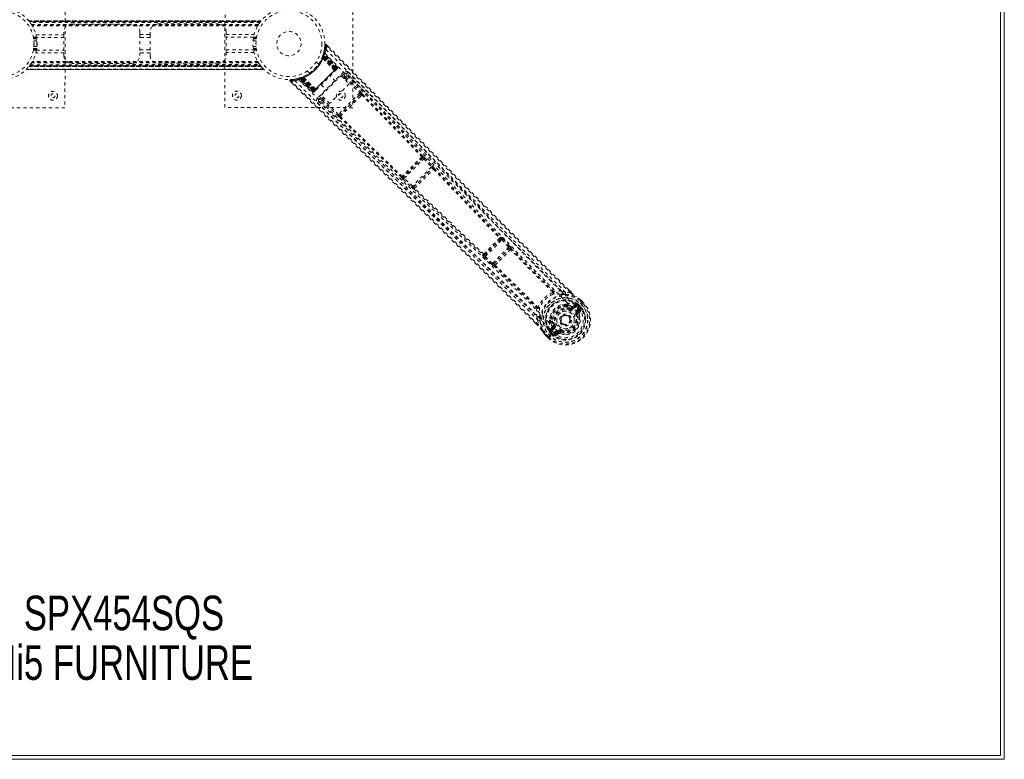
# Model space of a CAD drawing. Header units: inches. Extents: x 38.4 to 92.2, y 29.2 to 82.9.
# Tile 2 of 5: x 61.4 to 92.2, y 29.2 to 52.3. Entities that reach past the tile are written whole.
import ezdxf

# ---------------------------------------------------------------- set-up
doc = ezdxf.new("R2010")
doc.units = ezdxf.units.IN
doc.header["$MEASUREMENT"] = 0
doc.linetypes.add('SLD-Dashed', pattern=[0.075, 0.05, -0.025])
doc.linetypes.add('SLD-Solid', pattern=[0])
doc.layers.add('HI5-SYMBOLTEXT', color=5, linetype='SLD-Solid')
doc.styles.add('SLDTEXTSTYLE0', font='TXT', dxfattribs={"width": 0.75})

# ---------------------------------------------------------------- blocks, each defined once
blk = doc.blocks.new('SW_NOTE_0')
at = {"layer": 'HI5-SYMBOLTEXT', "color": 0, "char_height": 1.08, "attachment_point": 1, "style": 'SLDTEXTSTYLE0'}
for s, insert in [('SPX454SQS', (0, 1.392)), ('Hi5 FURNITURE', (-1.018, -0.16))]:
    blk.add_mtext(s, dxfattribs=dict(at, insert=insert))

msp = doc.modelspace()

# ---------------------------------------------------------------- linework, layer by layer
at = {"color": 7, "linetype": 'SLD-Solid', "lineweight": 15}
for p, q in [((92.067, 29.328), (92.067, 82.828)), ((92.067, 82.828), (92.067, 29.328)), ((92.185, 82.946), (92.185, 29.21)), ((38.567, 29.328), (92.067, 29.328)), ((92.067, 29.328), (38.567, 29.328)), ((92.185, 29.21), (38.449, 29.21))]:
    msp.add_line(p, q, dxfattribs=at)
at = {"color": 7, "linetype": 'SLD-Dashed', "lineweight": 0}
for p, q in [((62.822, 53.574), (62.817, 49.574)), ((67.817, 49.583), (67.822, 53.583)), ((71.822, 53.578), (71.817, 49.578)), ((61.687, 52.292), (68.95, 52.295)), ((68.95, 52.295), (61.687, 52.292)), ((61.687, 52.292), (61.691, 52.287)), ((68.946, 52.29), (61.691, 52.287)), ((68.945, 52.289), (61.692, 52.286)), ((61.695, 52.283), (68.943, 52.286)), ((68.943, 52.286), (61.695, 52.283)), ((61.704, 52.271), (68.934, 52.275)), ((61.707, 52.267), (68.931, 52.27)), ((68.929, 52.268), (61.709, 52.265)), ((68.927, 52.266), (61.71, 52.263)), ((68.911, 52.244), (61.727, 52.241)), ((68.866, 52.178), (61.772, 52.175)), ((68.851, 52.153), (61.787, 52.15)), ((61.819, 52.085), (61.787, 52.15)), ((68.841, 52.135), (61.797, 52.132)), ((63.034, 52.192), (64.909, 52.193)), ((65.729, 52.194), (67.604, 52.194)), ((68.866, 52.178), (68.869, 52.183)), ((68.915, 52.25), (68.943, 52.286)), ((61.927, 51.777), (61.83, 51.777)), ((61.833, 51.757), (61.93, 51.757)), ((61.934, 51.727), (61.838, 51.727)), ((61.838, 51.727), (61.934, 51.727)), ((61.908, 51.858), (62.784, 51.859)), ((62.784, 51.775), (61.927, 51.774)), ((62.784, 51.859), (62.784, 51.942)), ((65.159, 51.943), (65.159, 51.86)), ((65.159, 51.86), (65.479, 51.86)), ((65.479, 51.776), (65.159, 51.776)), ((65.479, 51.86), (65.479, 51.943)), ((67.854, 51.944), (67.854, 51.861)), ((67.854, 51.861), (68.73, 51.861)), ((68.712, 51.777), (67.854, 51.777)), ((68.8, 51.73), (68.704, 51.73)), ((68.704, 51.73), (68.8, 51.73)), ((68.709, 51.76), (68.805, 51.76)), ((68.808, 51.78), (68.712, 51.78)), ((61.838, 51.427), (61.934, 51.427)), ((61.934, 51.427), (61.838, 51.427)), ((61.845, 51.664), (61.941, 51.664)), ((61.941, 51.49), (61.846, 51.49)), ((68.698, 51.667), (68.793, 51.667)), ((68.793, 51.493), (68.698, 51.493)), ((68.704, 51.43), (68.8, 51.43)), ((68.8, 51.43), (68.704, 51.43)), ((70.945, 51.525), (70.931, 51.396)), ((70.997, 51.544), (70.975, 51.523)), ((71.056, 51.483), (70.997, 51.544)), ((61.83, 51.377), (61.927, 51.377)), ((61.93, 51.397), (61.833, 51.397)), ((62.784, 51.296), (61.909, 51.295)), ((61.927, 51.379), (62.784, 51.38)), ((62.784, 51.212), (62.784, 51.296)), ((65.159, 51.381), (65.479, 51.381)), ((65.479, 51.297), (65.159, 51.297)), ((65.159, 51.297), (65.159, 51.213)), ((65.479, 51.213), (65.479, 51.297)), ((67.854, 51.382), (68.712, 51.382)), ((68.73, 51.298), (67.854, 51.298)), ((67.854, 51.298), (67.854, 51.214)), ((68.805, 51.4), (68.709, 51.4)), ((68.712, 51.38), (68.808, 51.38)), ((70.856, 51.138), (70.855, 51.135)), ((70.873, 51.178), (70.9, 51.168)), ((70.874, 51.182), (70.884, 51.209)), ((70.874, 51.182), (70.901, 51.172)), ((70.877, 51.121), (70.877, 51.119)), ((70.877, 51.121), (71.245, 50.747)), ((71.243, 50.747), (70.877, 51.119)), ((70.881, 51.201), (70.879, 51.196)), ((70.879, 51.196), (70.906, 51.187)), ((70.882, 51.203), (70.881, 51.202)), ((70.881, 51.201), (70.908, 51.191)), ((70.904, 51.274), (70.882, 51.203)), ((70.884, 51.209), (70.886, 51.215)), ((70.884, 51.209), (70.911, 51.2)), ((70.886, 51.215), (70.889, 51.224)), ((70.886, 51.215), (70.913, 51.205)), ((70.911, 51.246), (70.888, 51.173)), ((70.888, 51.171), (70.888, 51.173)), ((70.888, 51.173), (71.265, 50.769)), ((71.264, 50.768), (70.888, 51.171)), ((70.9, 51.168), (71.282, 50.786)), ((71.284, 50.789), (70.901, 51.172)), ((70.91, 51.236), (70.906, 51.233)), ((71.295, 50.799), (70.906, 51.187)), ((70.908, 51.191), (71.297, 50.802)), ((71.313, 50.812), (70.909, 51.248)), ((70.914, 51.309), (70.91, 51.294)), ((71.312, 50.816), (70.911, 51.246)), ((70.913, 51.205), (70.911, 51.2)), ((70.911, 51.2), (71.303, 50.808)), ((70.929, 51.384), (70.913, 51.315)), ((71.307, 50.811), (70.913, 51.205)), ((70.921, 51.282), (70.917, 51.266)), ((71.325, 50.829), (70.917, 51.266)), ((71.334, 50.839), (70.921, 51.282)), ((61.692, 50.866), (61.688, 50.862)), ((68.951, 50.865), (61.688, 50.862)), ((61.688, 50.862), (68.951, 50.865)), ((61.692, 50.866), (68.947, 50.87)), ((61.723, 50.907), (61.695, 50.87)), ((68.944, 50.874), (61.695, 50.87)), ((61.695, 50.87), (68.944, 50.874)), ((61.699, 50.876), (68.94, 50.879)), ((68.932, 50.889), (61.707, 50.885)), ((68.931, 50.89), (61.708, 50.886)), ((61.709, 50.888), (68.93, 50.891)), ((61.711, 50.89), (68.928, 50.894)), ((61.733, 50.921), (68.906, 50.924)), ((61.772, 50.978), (61.769, 50.974)), ((68.867, 50.981), (61.772, 50.978)), ((61.788, 51.004), (61.8, 51.029)), ((68.851, 51.007), (61.788, 51.004)), ((68.841, 51.025), (61.798, 51.022)), ((64.909, 50.963), (63.034, 50.962)), ((67.604, 50.964), (65.729, 50.964)), ((68.951, 50.865), (68.947, 50.87)), ((71.303, 50.808), (70.593, 50.097)), ((70.602, 50.106), (71.295, 50.799)), ((70.744, 50.939), (70.675, 51.008)), ((71.265, 50.769), (71.312, 50.816)), ((71.325, 50.829), (71.334, 50.839)), ((71.332, 50.796), (71.332, 50.796)), ((71.333, 50.797), (71.335, 50.8)), ((61.604, 50.772), (69.035, 50.775)), ((69.034, 50.775), (61.605, 50.772)), ((61.605, 50.772), (61.606, 50.772)), ((61.606, 50.772), (69.033, 50.775)), ((69.022, 50.787), (61.618, 50.784)), ((70.106, 50.49), (70.091, 50.486)), ((70.197, 50.518), (70.126, 50.495)), ((70.153, 50.491), (70.589, 50.087)), ((70.228, 50.512), (70.155, 50.489)), ((70.584, 50.088), (70.155, 50.489)), ((70.186, 50.514), (70.191, 50.516)), ((70.195, 50.487), (70.186, 50.514)), ((70.201, 50.489), (70.191, 50.516)), ((70.201, 50.489), (70.195, 50.487)), ((70.195, 50.487), (70.59, 50.093)), ((70.199, 50.519), (70.197, 50.518)), ((70.204, 50.521), (70.2, 50.519)), ((70.209, 50.492), (70.2, 50.519)), ((70.593, 50.097), (70.201, 50.489)), ((70.214, 50.493), (70.204, 50.521)), ((70.599, 50.103), (70.209, 50.492)), ((70.214, 50.493), (70.602, 50.106)), ((70.218, 50.526), (70.222, 50.527)), ((70.229, 50.499), (70.218, 50.526)), ((70.232, 50.5), (70.222, 50.527)), ((70.228, 50.512), (70.229, 50.512)), ((70.632, 50.135), (70.228, 50.512)), ((70.229, 50.512), (70.633, 50.136)), ((70.229, 50.499), (70.612, 50.116)), ((70.615, 50.118), (70.232, 50.5)), ((70.265, 50.545), (70.263, 50.544)), ((70.282, 50.523), (70.28, 50.523)), ((70.654, 50.156), (70.28, 50.523)), ((70.282, 50.523), (70.654, 50.158)), ((70.393, 50.725), (70.461, 50.656)), ((71.282, 50.786), (70.615, 50.118)), ((71.521, 50.689), (70.712, 49.88)), ((70.834, 49.968), (71.442, 50.577)), ((71.271, 50.405), (71.107, 50.57)), ((71.243, 50.747), (71.245, 50.747)), ((71.264, 50.728), (71.311, 50.775)), ((71.265, 50.769), (71.264, 50.768)), ((71.282, 50.786), (71.284, 50.789)), ((71.315, 50.778), (71.317, 50.781)), ((71.324, 50.787), (71.327, 50.79)), ((71.327, 50.79), (71.326, 50.792)), ((71.442, 50.577), (71.701, 50.318)), ((71.468, 50.551), (71.563, 50.646)), ((71.509, 50.51), (71.539, 50.54)), ((71.54, 50.478), (71.57, 50.508)), ((71.57, 50.508), (72.032, 50.037)), ((71.602, 50.54), (72.064, 50.068)), ((71.627, 50.646), (71.613, 50.656)), ((71.628, 50.644), (71.622, 50.65)), ((71.63, 50.643), (71.628, 50.644)), ((72.2, 50.062), (71.629, 50.643)), ((69.856, 50.403), (69.916, 50.344)), ((70.134, 50.483), (70.119, 50.479)), ((70.562, 50.066), (70.119, 50.479)), ((70.572, 50.075), (70.134, 50.483)), ((70.831, 50.294), (70.995, 50.13)), ((71.701, 50.318), (71.092, 49.709)), ((70.562, 50.066), (70.572, 50.075)), ((70.584, 50.088), (70.632, 50.135)), ((70.601, 50.065), (70.604, 50.067)), ((70.605, 50.068), (70.605, 50.068)), ((70.61, 50.073), (70.614, 50.077)), ((70.612, 50.116), (70.615, 50.118)), ((70.613, 50.076), (70.62, 50.083)), ((70.62, 50.083), (70.623, 50.086)), ((70.626, 50.089), (70.673, 50.136)), ((70.633, 50.136), (70.632, 50.135)), ((70.654, 50.156), (70.654, 50.158)), ((70.755, 49.837), (70.86, 49.942)), ((71.092, 49.709), (70.834, 49.968)), ((70.9, 49.901), (70.861, 49.862)), ((72.032, 50.037), (71.364, 49.369)), ((72.024, 49.966), (71.436, 49.377)), ((72.057, 50), (72.024, 49.966)), ((72.064, 49.94), (72.098, 49.975)), ((62.817, 49.574), (58.817, 49.579)), ((71.817, 49.578), (67.817, 49.583)), ((70.746, 49.788), (70.756, 49.773)), ((70.751, 49.779), (70.757, 49.772)), ((70.757, 49.772), (70.758, 49.771)), ((70.758, 49.771), (71.339, 49.201)), ((70.861, 49.798), (70.893, 49.83)), ((70.861, 49.798), (71.333, 49.337)), ((70.932, 49.869), (70.893, 49.83)), ((71.364, 49.369), (70.893, 49.83)), ((71.436, 49.377), (71.402, 49.344)), ((71.427, 49.303), (71.462, 49.337)), ((74, 48.071), (73.994, 48.069)), ((74, 48.009), (73.395, 47.403)), ((73.421, 47.366), (74.037, 47.982)), ((74.278, 47.725), (73.678, 47.125)), ((73.994, 48.006), (74, 48.009)), ((74.037, 47.982), (74.278, 47.725)), ((74.069, 48.013), (74.311, 47.756)), ((73.334, 47.408), (73.332, 47.402)), ((73.395, 47.403), (73.397, 47.409)), ((73.719, 47.102), (74.301, 47.684)), ((74.301, 47.684), (74.301, 47.684)), ((74.365, 47.682), (74.365, 47.683)), ((73.391, 47.334), (73.648, 47.092)), ((73.678, 47.125), (73.421, 47.366)), ((73.72, 47.102), (73.719, 47.102)), ((73.721, 47.038), (73.721, 47.038)), ((76.44, 45.468), (75.937, 44.965)), ((75.962, 44.926), (76.479, 45.444)), ((76.428, 45.462), (76.44, 45.468)), ((76.429, 45.524), (76.441, 45.53)), ((76.479, 45.444), (76.689, 45.217)), ((76.512, 45.474), (76.722, 45.247)), ((75.881, 44.976), (75.875, 44.964)), ((75.937, 44.965), (75.943, 44.977)), ((76.689, 45.217), (76.188, 44.716)), ((76.233, 44.697), (76.708, 45.172)), ((76.708, 45.172), (76.707, 45.172)), ((76.722, 45.247), (76.744, 45.222)), ((76.772, 45.17), (76.772, 45.171)), ((75.931, 44.893), (76.158, 44.683)), ((76.188, 44.716), (75.962, 44.926)), ((76.158, 44.683), (76.184, 44.661)), ((76.234, 44.698), (76.233, 44.697)), ((76.235, 44.633), (76.236, 44.633)), ((78.346, 43.84), (78.468, 43.803)), ((78.617, 43.79), (78.468, 43.803)), ((78.638, 43.809), (78.566, 43.881)), ((78.639, 43.81), (78.567, 43.882)), ((78.468, 43.438), (78.489, 43.434)), ((78.513, 43.419), (78.529, 43.404)), ((78.784, 43.434), (78.688, 43.367)), ((78.784, 43.434), (78.799, 43.433)), ((78.804, 43.433), (78.799, 43.433)), ((78.826, 43.42), (78.835, 43.411)), ((78.843, 43.41), (78.826, 43.42)), ((78.835, 43.411), (78.89, 43.356)), ((78.864, 43.432), (78.844, 43.41)), ((78.894, 43.36), (78.844, 43.41)), ((78.855, 43.32), (78.962, 43.427)), ((78.864, 43.432), (78.915, 43.381)), ((78.864, 43.432), (78.864, 43.432)), ((79.001, 43.467), (78.919, 43.548)), ((78.94, 43.569), (78.937, 43.572)), ((79.022, 43.486), (78.939, 43.568)), ((79.023, 43.487), (78.94, 43.569)), ((78.962, 43.427), (78.966, 43.431)), ((78.966, 43.431), (78.982, 43.447)), ((78.982, 43.447), (79.02, 43.484)), ((79.02, 43.484), (79.023, 43.487)), ((78.516, 43.383), (78.5, 43.399)), ((78.609, 43.289), (78.62, 43.316)), ((78.62, 43.316), (78.633, 43.313)), ((78.688, 43.326), (78.797, 43.4)), ((78.688, 43.326), (78.705, 43.308)), ((78.797, 43.4), (78.705, 43.308)), ((78.818, 43.379), (78.727, 43.287)), ((78.813, 43.201), (78.895, 43.283)), ((78.834, 43.179), (78.916, 43.262)), ((78.849, 43.165), (78.834, 43.179)), ((78.834, 43.101), (78.837, 43.092)), ((78.892, 43.114), (78.837, 43.092)), ((78.916, 43.262), (78.849, 43.165)), ((78.89, 43.356), (78.894, 43.36)), ((78.896, 43.157), (78.963, 43.258)), ((77.535, 42.831), (77.598, 42.768)), ((77.598, 42.767), (77.535, 42.83)), ((77.604, 42.939), (77.567, 43.06)), ((77.604, 42.939), (77.618, 42.789)), ((77.973, 42.918), (77.969, 42.939)), ((77.988, 42.894), (78.004, 42.878)), ((78.008, 42.907), (78.024, 42.891)), ((78.092, 42.787), (78.119, 42.798)), ((78.356, 42.83), (78.346, 42.841)), ((78.362, 42.824), (78.356, 42.83)), ((78.837, 43.092), (78.815, 43.083)), ((77.859, 42.488), (77.941, 42.406)), ((78.04, 42.719), (77.974, 42.623)), ((77.974, 42.623), (77.974, 42.623)), ((77.974, 42.623), (77.974, 42.623)), ((77.974, 42.608), (77.974, 42.623)), ((77.974, 42.608), (77.975, 42.603)), ((77.998, 42.563), (77.975, 42.543)), ((77.976, 42.543), (77.975, 42.543)), ((78.027, 42.492), (77.976, 42.543)), ((77.981, 42.445), (78.087, 42.551)), ((77.988, 42.581), (77.997, 42.572)), ((77.997, 42.564), (77.988, 42.581)), ((77.997, 42.572), (78.051, 42.517)), ((77.998, 42.563), (78.047, 42.513)), ((78.008, 42.61), (78.082, 42.719)), ((78.099, 42.702), (78.008, 42.61)), ((78.027, 42.492), (78.027, 42.492)), ((78.12, 42.68), (78.029, 42.589)), ((78.051, 42.517), (78.047, 42.513)), ((78.082, 42.719), (78.099, 42.702)), ((78.088, 42.551), (78.087, 42.551)), ((78.095, 42.774), (78.092, 42.787)), ((78.124, 42.512), (78.207, 42.594)), ((78.146, 42.49), (78.228, 42.573)), ((78.243, 42.558), (78.146, 42.49)), ((78.15, 42.444), (78.251, 42.511)), ((78.243, 42.558), (78.228, 42.573)), ((78.316, 42.57), (78.307, 42.573)), ((78.325, 42.592), (78.316, 42.57)), ((77.835, 42.47), (77.838, 42.467)), ((77.921, 42.384), (77.838, 42.467)), ((77.839, 42.468), (77.922, 42.384)), ((77.921, 42.384), (77.924, 42.387)), ((77.924, 42.387), (77.961, 42.425)), ((77.961, 42.425), (77.977, 42.441)), ((77.977, 42.441), (77.981, 42.445))]:
    msp.add_line(p, q, dxfattribs=at)
at = {"color": 7, "linetype": 'SLD-Dashed', "lineweight": 0, "flags": 128}
for points in [[(61.691, 52.287), (61.696, 52.281), (61.704, 52.271)], [(61.83, 51.774), (61.83, 51.772), (61.833, 51.757)], [(61.941, 51.51), (61.94, 51.679), (61.92, 51.798)], [(61.927, 51.774), (61.929, 51.763), (61.932, 51.738)], [(61.927, 51.774), (61.927, 51.772), (61.93, 51.757)], [(62.784, 51.859), (62.784, 51.84), (62.784, 51.808), (62.784, 51.762), (62.784, 51.706), (62.784, 51.644), (62.784, 51.577), (62.784, 51.511), (62.784, 51.448), (62.784, 51.392), (62.784, 51.347), (62.784, 51.314), (62.784, 51.296)], [(65.159, 51.86), (65.159, 51.841), (65.159, 51.809), (65.159, 51.763), (65.159, 51.708), (65.159, 51.645), (65.159, 51.578), (65.159, 51.512), (65.159, 51.449), (65.159, 51.393), (65.159, 51.348), (65.159, 51.315), (65.159, 51.297)], [(65.479, 51.86), (65.479, 51.842), (65.479, 51.809), (65.479, 51.763), (65.479, 51.708), (65.479, 51.645), (65.479, 51.578), (65.479, 51.512), (65.479, 51.449), (65.479, 51.393), (65.479, 51.348), (65.479, 51.315), (65.479, 51.297)], [(67.854, 51.298), (67.854, 51.316), (67.854, 51.349), (67.854, 51.395), (67.854, 51.45), (67.854, 51.513), (67.854, 51.579), (67.854, 51.646), (67.854, 51.709), (67.854, 51.764), (67.854, 51.81), (67.854, 51.843), (67.854, 51.861)], [(68.711, 51.774), (68.711, 51.776), (68.712, 51.777)], [(68.712, 51.382), (68.71, 51.393), (68.706, 51.419)], [(70.995, 51.542), (70.988, 51.546), (70.98, 51.549), (70.972, 51.55), (70.964, 51.549), (70.957, 51.546), (70.951, 51.541), (70.948, 51.535), (70.946, 51.527)], [(78.617, 43.79), (78.041, 44.364), (77.441, 44.964), (76.817, 45.591), (76.252, 46.16), (75.888, 46.528), (75.507, 46.914), (75.109, 47.317), (74.714, 47.718), (74.372, 48.066), (73.918, 48.527), (73.436, 49.018), (72.925, 49.538), (72.451, 50.021), (70.975, 51.523)], [(78.567, 43.882), (76.718, 45.733), (74.809, 47.665), (72.901, 49.606), (70.997, 51.544)], [(61.833, 51.397), (61.83, 51.378), (61.83, 51.379)], [(61.93, 51.397), (61.927, 51.378), (61.927, 51.379)], [(61.927, 51.383), (61.927, 51.381), (61.927, 51.379)], [(70.941, 51.278), (72.059, 50.152), (73.166, 49.017), (74.262, 47.876), (75.35, 46.731), (76.203, 45.834), (77.058, 44.946), (77.92, 44.071), (78.793, 43.216)], [(70.979, 51.394), (72.1, 50.266), (73.211, 49.13), (74.312, 47.987), (75.405, 46.841), (76.261, 45.944), (77.119, 45.054), (77.982, 44.178), (78.855, 43.32)], [(61.692, 50.867), (61.689, 50.863), (61.688, 50.862), (61.688, 50.862)], [(71.312, 50.816), (71.312, 50.816), (71.31, 50.815), (71.308, 50.812), (71.305, 50.809), (71.3, 50.805), (71.295, 50.8), (71.29, 50.794), (71.284, 50.789)], [(71.297, 50.802), (71.308, 50.812), (71.316, 50.821), (71.323, 50.827), (71.325, 50.829)], [(71.334, 50.839), (71.332, 50.837), (71.327, 50.831), (71.318, 50.822), (71.307, 50.811)], [(70.102, 50.487), (70.114, 50.483), (70.127, 50.477)], [(70.144, 50.501), (70.151, 50.503), (70.186, 50.514)], [(70.148, 50.493), (70.153, 50.49), (70.155, 50.488)], [(70.654, 50.158), (70.8, 50.304), (70.948, 50.452), (71.097, 50.601), (71.243, 50.747)], [(70.675, 50.138), (70.821, 50.284), (70.969, 50.432), (71.117, 50.58), (71.263, 50.726)], [(71.245, 50.747), (71.265, 50.748), (71.27, 50.748)], [(71.27, 50.748), (71.268, 50.759), (71.264, 50.768)], [(71.316, 50.782), (71.32, 50.784), (71.322, 50.786), (71.323, 50.786), (71.323, 50.786)], [(71.317, 50.781), (71.32, 50.783), (71.322, 50.786), (71.324, 50.787), (71.324, 50.788)], [(71.563, 50.646), (71.56, 50.65), (71.55, 50.659), (71.537, 50.673), (71.521, 50.689)], [(71.563, 50.646), (71.567, 50.609), (71.539, 50.54)], [(71.539, 50.54), (71.539, 50.539), (71.541, 50.538), (71.544, 50.535), (71.548, 50.531), (71.553, 50.526), (71.558, 50.52), (71.564, 50.515), (71.57, 50.508)], [(71.602, 50.54), (71.599, 50.537), (71.592, 50.529), (71.582, 50.52), (71.57, 50.508)], [(71.602, 50.54), (71.631, 50.609), (71.628, 50.642)], [(78.346, 43.84), (76.098, 46.099), (73.861, 48.37), (71.627, 50.646)], [(78.468, 43.803), (77.944, 44.326), (77.399, 44.873), (76.833, 45.442), (76.294, 45.986), (75.749, 46.538), (75.204, 47.091), (74.673, 47.629), (74.165, 48.147), (73.692, 48.629), (73.162, 49.169), (72.664, 49.675), (72.176, 50.173), (71.67, 50.688)], [(69.876, 50.451), (69.868, 50.449), (69.861, 50.445), (69.855, 50.44), (69.85, 50.433), (69.848, 50.426), (69.848, 50.418), (69.85, 50.411), (69.855, 50.405)], [(69.856, 50.403), (69.857, 50.403), (69.858, 50.404), (69.862, 50.409), (69.869, 50.416), (69.873, 50.42), (69.877, 50.424)], [(77.535, 42.83), (75.674, 44.686), (73.738, 46.595), (71.798, 48.499), (69.856, 50.403)], [(69.877, 50.424), (69.877, 50.436), (69.876, 50.445), (69.876, 50.452), (69.876, 50.454)], [(77.618, 42.789), (77.096, 43.312), (76.544, 43.863), (75.96, 44.443), (75.346, 45.052), (74.779, 45.612), (74.188, 46.195), (74.052, 46.329), (73.915, 46.464), (73.777, 46.6), (73.682, 46.693), (73.589, 46.784), (73.493, 46.879), (73.392, 46.978), (73.068, 47.296), (72.708, 47.649), (72.311, 48.038), (72.06, 48.284), (71.795, 48.544), (71.507, 48.826), (71.239, 49.089), (70.888, 49.433), (70.577, 49.738), (70.305, 50.005), (70.071, 50.234), (69.877, 50.424)], [(70.006, 50.421), (71.136, 49.3), (72.273, 48.19), (73.417, 47.09), (74.563, 45.998), (75.461, 45.143), (76.352, 44.286), (77.229, 43.424), (78.087, 42.552)], [(70.115, 50.483), (70.12, 50.48), (70.12, 50.479)], [(70.123, 50.458), (71.249, 49.342), (72.385, 48.236), (73.528, 47.141), (74.673, 46.054), (75.571, 45.202), (76.46, 44.347), (77.336, 43.486), (78.192, 42.614)], [(70.59, 50.093), (70.579, 50.083), (70.57, 50.074), (70.564, 50.068), (70.562, 50.066)], [(70.572, 50.075), (70.574, 50.078), (70.58, 50.084), (70.589, 50.093), (70.599, 50.103)], [(70.612, 50.116), (70.607, 50.11), (70.601, 50.105), (70.596, 50.1), (70.592, 50.096), (70.588, 50.092), (70.586, 50.09), (70.585, 50.088), (70.584, 50.088)], [(70.584, 50.088), (70.59, 50.084), (70.592, 50.083)], [(70.615, 50.077), (70.615, 50.077), (70.615, 50.078), (70.617, 50.081), (70.619, 50.084)], [(70.625, 50.088), (70.626, 50.089), (70.627, 50.09)], [(70.633, 50.136), (70.642, 50.132), (70.653, 50.13)], [(70.654, 50.156), (70.653, 50.135), (70.653, 50.13)], [(70.712, 49.88), (70.728, 49.864), (70.742, 49.85), (70.751, 49.841), (70.755, 49.837)], [(72.024, 49.966), (71.879, 49.821), (71.734, 49.676), (71.584, 49.526), (71.436, 49.377)], [(72.064, 49.94), (71.914, 49.79), (71.763, 49.638), (71.611, 49.487), (71.462, 49.337)], [(72.064, 50.068), (72.061, 50.065), (72.054, 50.058), (72.043, 50.048), (72.032, 50.037)], [(72.057, 50), (72.072, 50.009), (72.085, 50.011)], [(72.098, 49.975), (73.038, 49.011), (73.972, 48.043)], [(72.12, 49.999), (73.061, 49.036), (73.994, 48.069)], [(70.713, 49.73), (70.982, 49.467), (71.288, 49.167), (71.624, 48.838), (71.927, 48.541), (72.086, 48.385), (72.245, 48.229), (72.404, 48.073), (72.585, 47.897), (72.767, 47.718), (72.943, 47.545), (73.303, 47.192), (73.637, 46.865), (73.945, 46.562), (74.247, 46.266), (74.596, 45.922), (75.195, 45.332), (75.798, 44.736), (76.421, 44.118), (77.027, 43.516), (77.604, 42.939)], [(70.861, 49.862), (70.792, 49.833), (70.755, 49.837)], [(70.756, 49.773), (70.792, 49.769), (70.861, 49.798)], [(70.756, 49.773), (73.033, 47.541), (75.306, 45.306), (77.567, 43.06)], [(70.861, 49.862), (70.862, 49.861), (70.864, 49.859), (70.867, 49.856), (70.871, 49.852), (70.875, 49.847), (70.881, 49.842), (70.887, 49.836), (70.893, 49.83)], [(71.364, 49.369), (71.354, 49.357), (71.344, 49.347), (71.336, 49.34), (71.333, 49.337)], [(71.402, 49.281), (72.366, 48.341), (73.334, 47.408)], [(73.36, 47.431), (72.391, 48.363), (71.427, 49.303)], [(74.069, 48.013), (74.068, 48.012), (74.066, 48.009), (74.062, 48.006), (74.058, 48.003), (74.054, 47.998), (74.048, 47.993), (74.042, 47.988), (74.037, 47.982)], [(74.311, 47.756), (74.31, 47.755), (74.307, 47.753), (74.304, 47.749), (74.3, 47.746), (74.295, 47.741), (74.29, 47.736), (74.284, 47.731), (74.278, 47.725)], [(74.311, 47.756), (74.333, 47.731), (74.334, 47.729)], [(74.343, 47.656), (75.376, 46.573), (76.407, 45.496)], [(74.348, 47.693), (74.35, 47.693), (74.365, 47.682)], [(74.365, 47.682), (75.398, 46.601), (76.429, 45.524)], [(73.421, 47.366), (73.416, 47.36), (73.41, 47.355), (73.405, 47.349), (73.401, 47.344), (73.397, 47.34), (73.394, 47.337), (73.392, 47.335), (73.391, 47.334)], [(73.678, 47.125), (73.673, 47.119), (73.667, 47.113), (73.662, 47.108), (73.658, 47.103), (73.654, 47.099), (73.651, 47.095), (73.649, 47.093), (73.648, 47.092)], [(73.648, 47.092), (73.673, 47.07), (73.674, 47.068)], [(73.721, 47.038), (74.804, 46.006), (75.881, 44.976)], [(75.91, 44.998), (74.831, 46.028), (73.747, 47.06)], [(76.44, 45.468), (76.447, 45.469), (76.456, 45.465), (76.467, 45.456), (76.473, 45.45), (76.479, 45.444)], [(76.512, 45.474), (76.51, 45.473), (76.508, 45.471), (76.505, 45.468), (76.501, 45.464), (76.496, 45.459), (76.491, 45.454), (76.485, 45.449), (76.479, 45.444)], [(75.962, 44.926), (75.955, 44.932), (75.95, 44.937), (75.941, 44.949), (75.936, 44.958), (75.937, 44.965)], [(76.722, 45.247), (76.718, 45.244), (76.71, 45.237), (76.7, 45.227), (76.689, 45.217)], [(76.689, 45.217), (76.695, 45.21), (76.699, 45.203), (76.706, 45.19), (76.709, 45.179), (76.709, 45.175), (76.708, 45.173), (76.708, 45.172)], [(78.059, 43.817), (77.402, 44.474), (76.75, 45.141)], [(76.772, 45.17), (77.424, 44.504), (78.08, 43.847)], [(75.962, 44.926), (75.956, 44.92), (75.951, 44.914), (75.946, 44.909), (75.942, 44.904), (75.938, 44.9), (75.935, 44.897), (75.933, 44.895), (75.931, 44.893)], [(76.188, 44.716), (76.183, 44.71), (76.178, 44.705), (76.173, 44.699), (76.169, 44.695), (76.165, 44.691), (76.162, 44.687), (76.16, 44.685), (76.158, 44.683)], [(76.265, 44.655), (76.932, 44.003), (77.59, 43.347)], [(76.236, 44.633), (76.903, 43.982), (77.56, 43.326)], [(78.06, 43.802), (78.062, 43.809), (78.061, 43.813), (78.061, 43.815), (78.059, 43.817)], [(78.06, 43.802), (78.07, 43.799), (78.08, 43.799), (78.088, 43.802), (78.093, 43.808), (78.097, 43.815), (78.097, 43.824), (78.093, 43.833), (78.088, 43.842)], [(78.346, 43.84), (78.218, 43.85), (78.088, 43.842)], [(78.336, 43.74), (78.324, 43.739), (78.315, 43.74)], [(78.466, 43.745), (78.625, 43.729), (78.79, 43.676)], [(78.639, 43.81), (78.639, 43.81), (78.638, 43.809), (78.637, 43.808), (78.634, 43.805), (78.63, 43.802), (78.626, 43.798), (78.621, 43.794), (78.617, 43.79)], [(78.468, 43.438), (78.373, 43.427), (78.319, 43.41)], [(78.799, 43.669), (78.795, 43.673), (78.79, 43.676)], [(78.937, 43.572), (78.866, 43.626), (78.79, 43.676)], [(78.94, 43.569), (78.863, 43.627), (78.799, 43.669)], [(78.835, 43.411), (78.829, 43.393), (78.818, 43.379)], [(78.843, 43.41), (78.844, 43.41), (78.844, 43.41)], [(78.937, 43.572), (78.936, 43.571), (78.935, 43.57), (78.933, 43.567), (78.931, 43.565), (78.928, 43.561), (78.925, 43.557), (78.922, 43.553), (78.919, 43.548)], [(78.919, 43.548), (78.923, 43.553), (78.928, 43.557), (78.932, 43.561), (78.935, 43.564), (78.937, 43.567), (78.939, 43.569), (78.94, 43.57), (78.94, 43.569)], [(79.023, 43.487), (79.023, 43.487), (79.022, 43.487), (79.02, 43.485), (79.018, 43.482), (79.014, 43.479), (79.01, 43.475), (79.006, 43.471), (79.001, 43.467)], [(77.565, 43.319), (77.557, 43.189), (77.567, 43.06)], [(77.565, 43.319), (77.574, 43.313), (77.583, 43.31), (77.592, 43.31), (77.599, 43.313), (77.605, 43.319), (77.608, 43.327), (77.608, 43.336), (77.605, 43.346)], [(77.59, 43.347), (77.592, 43.346), (77.594, 43.345), (77.598, 43.345), (77.605, 43.346)], [(78.793, 43.216), (78.845, 43.157), (78.882, 43.087), (78.904, 43.01), (78.909, 42.929), (78.898, 42.848), (78.871, 42.769), (78.829, 42.696), (78.776, 42.632), (78.711, 42.578), (78.638, 42.537), (78.56, 42.51), (78.478, 42.498), (78.397, 42.503), (78.32, 42.525), (78.251, 42.562), (78.192, 42.614)], [(78.62, 43.316), (78.559, 43.34), (78.505, 43.354)], [(78.529, 43.404), (78.587, 43.39), (78.652, 43.364)], [(78.597, 43.261), (78.6, 43.266), (78.602, 43.271), (78.604, 43.276), (78.605, 43.28), (78.607, 43.284), (78.608, 43.286), (78.608, 43.288), (78.609, 43.289)], [(78.652, 43.364), (78.674, 43.361), (78.688, 43.367)], [(78.727, 43.287), (78.723, 43.291), (78.719, 43.295), (78.715, 43.298), (78.712, 43.302), (78.709, 43.304), (78.707, 43.306), (78.706, 43.308), (78.705, 43.308)], [(78.818, 43.379), (78.814, 43.383), (78.81, 43.387), (78.807, 43.39), (78.803, 43.393), (78.801, 43.396), (78.799, 43.398), (78.797, 43.399), (78.797, 43.4)], [(78.813, 43.201), (78.817, 43.197), (78.821, 43.193), (78.824, 43.189), (78.828, 43.186), (78.83, 43.183), (78.832, 43.181), (78.834, 43.18), (78.834, 43.179)], [(78.895, 43.283), (78.915, 43.296), (78.938, 43.301)], [(78.916, 43.262), (78.916, 43.262), (78.915, 43.264), (78.913, 43.266), (78.91, 43.268), (78.907, 43.272), (78.903, 43.275), (78.899, 43.279), (78.895, 43.283)], [(77.662, 42.94), (77.679, 42.782), (77.732, 42.616)], [(77.667, 43.091), (77.668, 43.083), (77.667, 43.07)], [(77.997, 43.088), (77.98, 43.034), (77.969, 42.939)], [(78.004, 42.878), (78.018, 42.82), (78.044, 42.754)], [(78.146, 42.809), (78.141, 42.807), (78.136, 42.805), (78.131, 42.803), (78.127, 42.802), (78.124, 42.8), (78.121, 42.799), (78.119, 42.798), (78.119, 42.798)], [(78.787, 43.072), (78.792, 43.074), (78.797, 43.076), (78.802, 43.078), (78.806, 43.079), (78.81, 43.081), (78.812, 43.082), (78.814, 43.083), (78.815, 43.083)], [(77.618, 42.789), (77.614, 42.785), (77.609, 42.781), (77.605, 42.776), (77.602, 42.773), (77.599, 42.77), (77.598, 42.768), (77.597, 42.767), (77.598, 42.767)], [(77.732, 42.616), (77.734, 42.611), (77.738, 42.607)], [(77.732, 42.616), (77.775, 42.549), (77.835, 42.47)], [(77.838, 42.467), (77.78, 42.543), (77.738, 42.607)], [(77.835, 42.47), (77.836, 42.471), (77.838, 42.472), (77.84, 42.473), (77.843, 42.476), (77.847, 42.478), (77.851, 42.481), (77.855, 42.484), (77.859, 42.488)], [(77.838, 42.467), (77.838, 42.467), (77.839, 42.467), (77.841, 42.469), (77.843, 42.472), (77.847, 42.475), (77.85, 42.479), (77.855, 42.483), (77.859, 42.488)], [(78.029, 42.589), (78.014, 42.578), (77.997, 42.572)], [(77.998, 42.563), (77.998, 42.563), (77.997, 42.564)], [(78.008, 42.61), (78.008, 42.609), (78.01, 42.608), (78.012, 42.606), (78.014, 42.603), (78.017, 42.6), (78.021, 42.597), (78.025, 42.593), (78.029, 42.589)], [(78.047, 42.513), (78.045, 42.51), (78.04, 42.506), (78.034, 42.499), (78.027, 42.492)], [(78.044, 42.754), (78.046, 42.733), (78.04, 42.719)], [(78.12, 42.68), (78.116, 42.684), (78.113, 42.688), (78.109, 42.692), (78.106, 42.695), (78.103, 42.698), (78.101, 42.7), (78.1, 42.701), (78.099, 42.702)], [(78.107, 42.469), (78.111, 42.492), (78.124, 42.512)], [(78.124, 42.512), (78.129, 42.508), (78.132, 42.504), (78.136, 42.5), (78.139, 42.497), (78.142, 42.494), (78.144, 42.492), (78.145, 42.491), (78.146, 42.49)], [(78.207, 42.594), (78.211, 42.59), (78.215, 42.586), (78.218, 42.583), (78.222, 42.579), (78.224, 42.577), (78.226, 42.575), (78.228, 42.573), (78.228, 42.573)], [(78.336, 42.62), (78.334, 42.615), (78.332, 42.61), (78.33, 42.605), (78.328, 42.601), (78.327, 42.597), (78.326, 42.595), (78.325, 42.593), (78.325, 42.592)], [(77.941, 42.406), (77.936, 42.401), (77.932, 42.397), (77.928, 42.393), (77.925, 42.389), (77.923, 42.387), (77.921, 42.385), (77.92, 42.384), (77.921, 42.384)]]:
    msp.add_lwpolyline(points, dxfattribs=at)
at = {"color": 7, "linetype": 'SLD-Dashed', "lineweight": 0}
for centre, radius in [((60.819, 51.576), 1.125), ((69.819, 51.58), 1.125), ((60.819, 51.576), 1.03), ((69.819, 51.58), 1.03), ((69.819, 51.58), 0.38), ((62.442, 49.949), 0.14), ((62.442, 49.953), 0.0625), ((68.192, 49.957), 0.141), ((68.192, 49.953), 0.0625), ((71.442, 49.953), 0.141), ((71.442, 49.953), 0.0625), ((78.467, 42.941), 0.7), ((78.467, 42.941), 0.69), ((78.467, 42.941), 0.623), ((78.467, 42.941), 0.32), ((78.467, 42.941), 0.275), ((78.467, 42.941), 0.187), ((78.467, 42.941), 0.157), ((78.467, 42.941), 0.142), ((78.467, 42.941), 0.14), ((78.467, 42.941), 0.138)]:
    msp.add_circle(centre, radius, dxfattribs=at)
for centre, radius, start, end in [((60.819, 51.577), 1.125, 30.641, 37.7626), ((60.821, 51.577), 1.123, 29.599, 32.1631), ((63.034, 51.942), 0.25, 90.0255, 180.0255), ((64.909, 51.943), 0.25, 0.0255, 90.0255), ((65.729, 51.944), 0.25, 90.0255, 180.0255), ((67.604, 51.944), 0.25, 0.0255, 90.0255), ((69.82, 51.58), 1.126, 147.8906, 150.4492), ((69.819, 51.58), 1.125, 142.2895, 149.4092), ((69.816, 51.583), 1.121, 141.1328, 142.4332), ((60.807, 51.574), 1.042, 8.4085, 10.0794), ((60.822, 51.576), 1.027, 349.9576, 351.653), ((60.819, 51.576), 1.03, 355.1704, 4.8808), ((60.807, 51.578), 1.138, 350.8272, 352.3546), ((69.819, 51.581), 1.158, 272.8969, 357.1623), ((69.827, 51.579), 1.12, 349.6628, 357.1279), ((70.975, 51.523), 0.03, 44.4949, 177.1785), ((70.957, 51.462), 0.0635, 73.5771, 100.8804), ((69.793, 51.61), 1.206, 349.7032, 356.9), ((63.034, 51.212), 0.25, 180.0255, 270.0255), ((64.909, 51.213), 0.25, 270.0255, 0.0255), ((65.729, 51.214), 0.25, 180.0255, 270.0255), ((67.604, 51.214), 0.25, 270.0255, 0.0255), ((69.819, 51.58), 1.127, 285.4988, 344.5521), ((69.797, 51.603), 1.19, 285.9055, 344.1454), ((69.82, 51.58), 1.155, 289.2395, 340.8113), ((69.82, 51.58), 1.155, 289.9359, 340.115), ((69.82, 51.579), 1.155, 290.912, 339.139), ((69.845, 51.554), 1.12, 292.951, 337.0998), ((70.885, 51.152), 0.0345, 209.8588, 256.0692), ((70.884, 51.151), 0.031, 205.2481, 256.7133), ((70.062, 51.491), 0.869, 338.5831, 340.5082), ((70.979, 51.155), 0.109, 136.2709, 165.5077), ((70.166, 51.295), 0.733, 346.2642, 350.2697), ((70.909, 51.192), 0.0297, 160.4736, 223.5495), ((70.91, 51.193), 0.0297, 160.5544, 223.5472), ((71.015, 51.164), 0.137, 134.4322, 158.5402), ((70.101, 51.321), 0.813, 349.4119, 354.6564), ((70.933, 51.266), 0.0299, 164.2757, 223.223), ((70.096, 51.507), 0.841, 343.822, 345.3706), ((69.819, 51.58), 1.128, 344.5524, 349.6827), ((70.921, 51.24), 0.0429, 62.0424, 110.8474), ((70.114, 51.323), 0.805, 350.5548, 355.9511), ((70.939, 51.287), 0.0299, 165.3279, 223.1197), ((70.943, 51.302), 0.03, 166.1041, 223.0413), ((70.083, 51.329), 0.84, 351.5066, 356.7595), ((70.958, 51.373), 0.03, 45.2827, 169.1056), ((69.664, 51.756), 1.364, 339.475, 344.6102), ((60.802, 51.59), 1.147, 321.1476, 322.4189), ((60.819, 51.576), 1.125, 322.2889, 329.4094), ((69.818, 51.58), 1.124, 209.6003, 212.1632), ((69.827, 51.587), 1.135, 217.6257, 218.9103), ((69.795, 51.558), 1.092, 217.6417, 225.7862), ((69.82, 51.581), 1.126, 217.9503, 219.4897), ((71, 50.494), 0.424, 42.0717, 45.9822), ((70.697, 50.197), 0.852, 43.4452, 45.2452), ((71.02, 50.514), 0.409, 41.9563, 46.0162), ((71.283, 50.796), 0.0353, 306.838, 35.7033), ((71.29, 50.796), 0.03, 315.0873, 43.0952), ((71.302, 50.81), 0.0315, 314.3354, 347.3943), ((71.303, 50.809), 0.03, 338.5287, 43.0408), ((71.394, 50.694), 0.119, 120.9285, 124.5867), ((71.312, 50.818), 0.03, 315.0294, 43.0316), ((71.311, 50.818), 0.0305, 335.7416, 42.6663), ((60.755, 51.641), 1.217, 314.3663, 315.1729), ((69.819, 51.581), 1.128, 280.369, 285.4984), ((69.822, 51.571), 1.118, 283.948, 284.8354), ((70.098, 50.457), 0.03, 47.0078, 103.9456), ((70.11, 50.418), 0.0707, 76.4843, 103.9165), ((69.862, 51.423), 0.965, 284.6534, 287.5399), ((70.114, 50.461), 0.0299, 46.9291, 104.7265), ((69.812, 51.602), 1.152, 284.9473, 288.9847), ((70.161, 50.479), 0.0429, 159.1963, 208.0157), ((70.071, 51.317), 0.839, 273.2902, 278.5467), ((69.815, 51.592), 1.14, 285.8345, 290.7076), ((70.134, 50.467), 0.0299, 46.8301, 105.7767), ((70.134, 50.467), 0.03, 61.8956, 106.2684), ((70.076, 51.289), 0.808, 274.1087, 279.4868), ((70.079, 51.295), 0.81, 275.3824, 280.6507), ((70.207, 50.49), 0.0297, 46.5058, 109.4994), ((70.209, 50.491), 0.0297, 46.5007, 109.5798), ((70.105, 51.234), 0.732, 279.7796, 283.7942), ((70.249, 50.516), 0.0311, 13.35, 64.6694), ((70.248, 50.515), 0.0345, 13.9859, 60.1853), ((71.244, 50.745), 0.0266, 315.8225, 6.477), ((71.243, 50.749), 0.0299, 315.2122, 43.2302), ((70.973, 50.467), 0.445, 42.2042, 45.9369), ((70.976, 50.47), 0.443, 42.1944, 45.939), ((71.595, 50.615), 0.105, 44.3903, 135.1078), ((71.57, 50.508), 0.0451, 44.6428, 134.5993), ((71.595, 50.614), 0.045, 67.0361, 135.0055), ((73.661, 48.639), 2.857, 134.1838, 135.3868), ((69.877, 50.424), 0.03, 92.8746, 225.5549), ((69.791, 51.6), 1.199, 273.1282, 280.3632), ((69.82, 51.573), 1.12, 272.9216, 280.3873), ((70.028, 50.442), 0.03, 100.9519, 224.7621), ((69.643, 51.737), 1.366, 285.4444, 290.5726), ((70.583, 50.088), 0.03, 227.0202, 315.022), ((70.583, 50.089), 0.0305, 227.3892, 294.3977), ((70.592, 50.097), 0.03, 227.0063, 291.5885), ((70.605, 50.11), 0.03, 226.9579, 314.9606), ((71.175, 50.674), 0.824, 224.7959, 226.6568), ((70.888, 50.382), 0.41, 224.0347, 228.0781), ((70.591, 50.099), 0.0315, 282.9642, 315.7205), ((70.902, 50.396), 0.422, 224.0627, 227.9976), ((70.905, 50.399), 0.422, 224.0626, 227.9974), ((70.703, 50.009), 0.114, 145.1217, 148.9988), ((70.93, 50.424), 0.442, 224.1092, 227.8594), ((70.932, 50.426), 0.443, 224.1095, 227.8591), ((70.652, 50.157), 0.0299, 226.8219, 314.8388), ((70.656, 50.156), 0.0265, 263.3891, 314.4121), ((70.787, 49.805), 0.105, 134.9399, 225.664), ((72.011, 49.902), 0.0652, 35.5675, 78.5749), ((71.983, 49.977), 0.0773, 16.6505, 50.4852), ((72.04, 49.926), 0.0757, 40.3767, 76.8621), ((71.87, 49.854), 0.289, 30.0067, 47.6734), ((72.092, 49.973), 0.0384, 42.1098, 100.3827), ((71.92, 50.162), 0.259, 313.4763, 320.7945), ((72.769, 47.736), 2.864, 134.6664, 135.8668), ((70.787, 49.805), 0.045, 135.0475, 203.014), ((70.893, 49.83), 0.0451, 135.4514, 225.3834), ((71.547, 49.531), 0.289, 222.378, 240.047), ((71.424, 49.418), 0.0773, 219.5622, 253.4091), ((71.435, 49.313), 0.0456, 136.9498, 224.0269), ((71.475, 49.361), 0.075, 193.0292, 229.8348), ((71.239, 49.481), 0.258, 309.2504, 316.5812), ((71.5, 49.39), 0.0652, 191.4579, 234.4665), ((99.229, 22.197), 36.137, 134.3391, 135.712), ((73.882, 48.145), 0.136, 311.7631, 326.1401), ((73.938, 47.998), 0.0567, 8.4094, 52.5456), ((73.961, 48.038), 0.0451, 315.6033, 43.0552), ((73.894, 47.877), 0.222, 37.9061, 61.384), ((73.967, 48.04), 0.0451, 315.5836, 43.0825), ((97.06, 24.364), 33.03, 134.293, 135.7579), ((73.986, 47.95), 0.0601, 31.9262, 76.4261), ((74.239, 47.677), 0.0626, 6.5678, 50.5447), ((74.254, 47.643), 0.118, 19.6703, 47.041), ((73.259, 47.521), 0.136, 303.8897, 318.3083), ((73.365, 47.441), 0.0451, 226.9967, 314.4472), ((73.405, 47.465), 0.057, 217.6356, 261.511), ((50.422, 70.96), 33.346, 314.3198, 315.7311), ((50.301, 71.081), 33.567, 314.3067, 315.7443), ((74.332, 47.652), 0.0451, 43.3996, 134.3934), ((74.331, 47.653), 0.0433, 67.8011, 135.247), ((74.286, 47.615), 0.0697, 35.9408, 78.091), ((74.26, 47.75), 0.125, 311.4701, 327.261), ((73.363, 47.435), 0.0451, 226.9675, 314.467), ((73.527, 47.509), 0.222, 208.6659, 232.1455), ((73.453, 47.417), 0.0601, 193.6235, 238.1267), ((73.727, 47.164), 0.0626, 219.508, 263.4822), ((73.752, 47.071), 0.0451, 135.6604, 226.6546), ((73.752, 47.071), 0.0451, 135.6577, 226.6524), ((73.788, 47.117), 0.0697, 191.9605, 234.1098), ((73.76, 47.149), 0.118, 223.0153, 250.3878), ((73.655, 47.142), 0.123, 302.6838, 318.6855), ((102.36, 19.069), 37.04, 134.4809, 135.5698), ((99.443, 21.983), 32.878, 134.4272, 135.6236), ((76.347, 45.565), 0.0919, 311.0529, 333.5674), ((76.369, 45.448), 0.0607, 13.3298, 51.2489), ((76.396, 45.494), 0.0451, 315.9213, 42.4243), ((76.408, 45.5), 0.0451, 315.8886, 42.5376), ((76.378, 45.378), 0.165, 35.6172, 67.3941), ((75.906, 44.997), 0.0451, 227.5133, 314.1636), ((76.027, 45.027), 0.165, 202.6585, 234.4316), ((75.84, 45.058), 0.092, 296.4935, 319.0125), ((75.912, 45.009), 0.0451, 227.6267, 314.131), ((75.957, 45.036), 0.0612, 218.9604, 256.5653), ((52.858, 68.527), 33.381, 314.4507, 315.6002), ((53.358, 68.026), 32.725, 314.4244, 315.6264), ((76.739, 45.139), 0.0451, 42.8769, 133.9763), ((76.68, 45.089), 0.0872, 36.8333, 71.8362), ((76.739, 45.14), 0.0451, 42.8821, 133.9834), ((76.681, 45.153), 0.0933, 10.8948, 47.4875), ((76.691, 45.208), 0.089, 311.2079, 334.6437), ((76.253, 44.725), 0.0933, 222.5597, 259.1594), ((76.232, 44.756), 0.0588, 222.8647, 271.6561), ((76.267, 44.666), 0.0451, 136.0723, 227.1747), ((76.266, 44.666), 0.0451, 136.067, 227.1687), ((76.317, 44.725), 0.0873, 198.2163, 233.2153), ((76.198, 44.713), 0.088, 295.2732, 318.977), ((78.476, 42.931), 0.965, 115.5519, 154.5001), ((78.425, 42.982), 0.844, 114.7983, 155.2527), ((78.467, 42.941), 0.787, 53.3493, 216.7016), ((78.006, 43.875), 0.0795, 312.5166, 338.9712), ((77.993, 43.76), 0.0786, 351.287, 31.7002), ((78.042, 43.802), 0.0608, 298.4831, 41.3568), ((78.162, 42.866), 0.887, 80.0545, 95.8954), ((78.091, 43.856), 0.0143, 221.688, 257.4546), ((78.302, 43.799), 0.0608, 283.0568, 42.6429), ((78.489, 41.541), 2.204, 90.5939, 93.9671), ((77.825, 43.792), 0.643, 355.7636, 0.9386), ((80.725, 46.803), 3.677, 235.037, 238.2629), ((79.508, 44.639), 1.201, 223.6809, 233.8408), ((78.467, 42.941), 0.758, 53.3493, 216.7016), ((78.467, 42.941), 0.632, 51.0897, 218.9612), ((78.467, 42.941), 0.602, 51.2952, 218.7558), ((78.467, 42.941), 0.78, 225.0255, 44.5107), ((78.467, 42.941), 0.78, 225.5543, 44.4966), ((78.467, 42.941), 0.75, 225.4817, 44.5693), ((78.454, 42.954), 0.476, 106.4979, 163.5522), ((78.493, 42.914), 0.494, 91.9975, 178.0533), ((78.627, 42.967), 0.497, 69.8397, 108.6559), ((78.436, 43.413), 0.0404, 352.2538, 37.7139), ((78.478, 43.375), 0.0326, 46.671, 92.8508), ((78.479, 43.391), 0.0444, 40.0377, 77.7197), ((78.465, 43.436), 0.0506, 313.2793, 340.704), ((78.671, 43.01), 0.439, 75.0944, 111.1115), ((78.776, 43.422), 0.0306, 314.0674, 21.1921), ((78.772, 43.355), 0.0845, 50.4398, 67.6313), ((78.919, 43.548), 0.03, 45.2432, 50.2993), ((77.532, 43.401), 0.0795, 291.0768, 317.5339), ((77.551, 43.316), 0.0143, 12.5796, 48.3802), ((77.605, 43.365), 0.0608, 228.6945, 331.5668), ((77.646, 43.413), 0.0786, 238.3496, 278.7633), ((78.541, 43.245), 0.888, 174.1564, 189.9961), ((78.475, 42.932), 0.453, 84.7738, 185.2765), ((78.467, 42.941), 0.629, 225.5698, 44.4811), ((78.467, 42.941), 0.599, 225.5698, 44.4812), ((78.462, 42.945), 0.411, 84.0372, 186.0139), ((78.476, 42.932), 0.543, 224.3915, 45.6595), ((78.467, 42.941), 0.376, 67.7994, 202.2515), ((78.467, 42.941), 0.346, 67.7994, 202.2515), ((78.467, 42.941), 0.275, 0.0254, 180.0255), ((78.467, 42.941), 0.459, 247.7994, 22.2515), ((78.506, 43.384), 0.0305, 268.958, 39.395), ((78.479, 43.38), 0.0371, 314.3013, 4.8563), ((78.481, 43.42), 0.0505, 313.2919, 340.7797), ((78.642, 43.371), 0.119, 247.7994, 315.026), ((78.642, 43.371), 0.089, 247.7994, 315.0255), ((78.627, 43.346), 0.031, 256.6169, 35.0787), ((78.649, 43.367), 0.0567, 253.255, 313.0041), ((78.666, 43.346), 0.0299, 316.0715, 44.0305), ((78.897, 43.117), 0.119, 135.0253, 202.2518), ((78.623, 43.387), 0.242, 314.7612, 343.8502), ((78.897, 43.117), 0.089, 135.0255, 202.2515), ((78.903, 43.119), 0.0715, 139.809, 194.7815), ((78.869, 43.143), 0.0301, 27.3755, 133.6006), ((78.934, 43.132), 0.0455, 146.3805, 202.4936), ((78.467, 42.941), 0.593, 37.4164, 44.4731), ((79.522, 42.741), 0.882, 133.519, 135.4448), ((78.938, 43.242), 0.0299, 32.9163, 136.9787), ((78.774, 43.176), 0.206, 23.3684, 37.3645), ((77.608, 43.105), 0.0608, 227.4081, 346.9964), ((77.614, 43.582), 0.643, 269.1113, 274.2871), ((79.866, 42.919), 2.203, 176.0831, 179.4575), ((78.434, 42.78), 0.491, 161.152, 200.5387), ((78.398, 42.736), 0.44, 158.96, 194.9274), ((77.994, 42.971), 0.0404, 232.3221, 277.812), ((78.017, 42.928), 0.0444, 192.4196, 230.0257), ((77.971, 42.941), 0.0506, 289.3484, 316.7732), ((78.032, 42.929), 0.0326, 177.1917, 223.3861), ((78.023, 42.901), 0.0305, 230.6581, 1.0916), ((77.987, 42.925), 0.0504, 289.2443, 316.7852), ((78.027, 42.928), 0.0371, 265.1858, 315.7589), ((78.51, 42.99), 0.465, 190.8625, 205.8211), ((78.036, 42.764), 0.089, 315.0255, 22.2515), ((78.036, 42.764), 0.119, 315.025, 22.2519), ((78.467, 42.941), 0.275, 180.0256, 0.0252), ((78.467, 42.941), 0.4, 247.7994, 22.2515), ((78.467, 42.941), 0.157, 110.1797, 155.0851), ((78.467, 42.941), 0.376, 247.7994, 22.2515), ((78.467, 42.941), 0.346, 247.7997, 22.2512), ((76.769, 41.897), 1.202, 36.2119, 46.3683), ((74.606, 40.679), 3.677, 31.7879, 35.0142), ((77.986, 42.631), 0.0305, 248.8534, 315.9879), ((78.079, 42.651), 0.115, 204.7143, 217.3137), ((78.061, 42.741), 0.0299, 226.023, 313.977), ((78.061, 42.78), 0.031, 235.1928, 13.2212), ((78.467, 42.941), 0.593, 225.5778, 232.6346), ((78.04, 42.758), 0.0565, 316.9811, 16.5922), ((78.016, 42.79), 0.249, 286.7315, 314.8873), ((78.166, 42.469), 0.0299, 133.0729, 237.1339), ((78.291, 42.51), 0.119, 67.7986, 135.026), ((78.291, 42.51), 0.089, 67.7994, 135.0255), ((78.264, 42.538), 0.0301, 136.4789, 242.6455), ((78.289, 42.504), 0.0714, 75.3355, 130.2767), ((78.276, 42.473), 0.0455, 67.5591, 123.6679), ((79.605, 42.012), 1.405, 156.5894, 159.0091), ((78.231, 42.633), 0.206, 232.6849, 246.6831)]:
    msp.add_arc(centre, radius, start, end, dxfattribs=at)

# ---------------------------------------------------------------- block references
at = {"layer": 'HI5-SYMBOLTEXT', "color": 5}
msp.add_blockref('SW_NOTE_0', (61.531, 32.933), dxfattribs=at)

doc.saveas('drawing.dxf')
